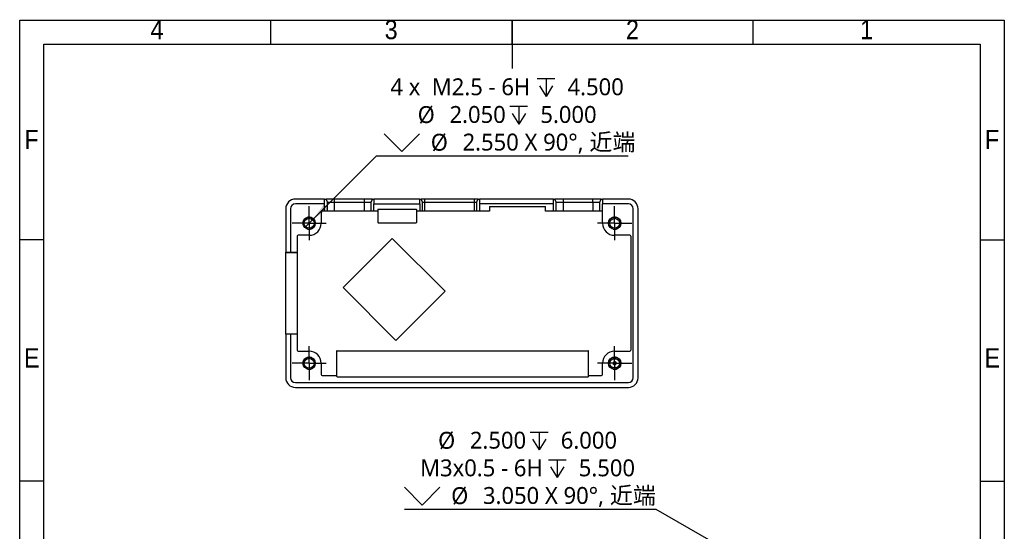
# Model space of a CAD drawing. Header units: millimetres. Extents: x 3 to 207, y 3 to 294.
# Tile 10 of 10: x 3 to 207, y 188 to 294. Entities that reach past the tile are written whole.
import ezdxf

# ---------------------------------------------------------------- set-up
doc = ezdxf.new("R2010")
doc.units = ezdxf.units.MM
for name, pattern in [('SLD-中心线', [19.05, 15.24, -1.27, 1.27, -1.27]), ('SLD-双点画线', [12.7, 6.35, -1.27, 1.27, -1.27, 1.27, -1.27]), ('SLD-实线', [0])]:
    doc.linetypes.add(name, pattern=pattern)
for name, color, linetype in [('中心符号线', 7, 'SLD-中心线'), ('几何体', 7, 'SLD-实线'), ('尺寸', 3, 'SLD-实线'), ('注释', 2, 'SLD-实线'), ('草图直线', 1, 'SLD-实线'), ('装饰螺纹线', 6, 'SLD-双点画线')]:
    doc.layers.add(name, color=color, linetype=linetype)
doc.styles.add('SLDTEXTSTYLE0', font='Microsoft YaHei.ttf', dxfattribs={"bigfont": 'bigfont'})
doc.styles.add('SLDTEXTSTYLE1', font='Microsoft YaHei.ttf')
doc.styles.add('SLDTEXTSTYLE2', font='Gothic.ttf', dxfattribs={"width": 0.913})
doc.dimstyles.new('SLDDIMSTYLE0', dxfattribs={"dimtxt": 3.5, "dimasz": 4, "dimexe": 0, "dimexo": 0.0625, "dimgap": 0.875, "dimtad": 0, "dimtih": 1, "dimtoh": 1, "dimdec": 3, "dimrnd": 1e-09, "dimzin": 4, "dimdsep": 46, "dimtxsty": 'SLDTEXTSTYLE1', "dimblk1": 'NONE', "dimsah": 1, "dimcen": 0, "dimadec": 0, "dimazin": 1, "dimtfac": 1, "dimtdec": 3, "dimtmove": 0, "dimatfit": 3, "dimldrblk": 'NONE', "dimfxl": 1, "dimfrac": 2, "dimtolj": 1, "dimtzin": 12, "dimarcsym": 0})
doc.dimstyles.new('SLDDIMSTYLE1', dxfattribs={"dimtxt": 3.5, "dimasz": 4, "dimexe": 0, "dimexo": 0.0625, "dimgap": 0.875, "dimtad": 0, "dimtih": 1, "dimtoh": 1, "dimdec": 6, "dimrnd": 1e-09, "dimzin": 12, "dimdsep": 46, "dimtxsty": 'SLDTEXTSTYLE1', "dimblk1": 'NONE', "dimsah": 1, "dimcen": 0, "dimadec": 0, "dimazin": 3, "dimtfac": 1, "dimtdec": 3, "dimtmove": 0, "dimatfit": 3, "dimldrblk": 'NONE', "dimfxl": 1, "dimfrac": 2, "dimtolj": 1, "dimtzin": 12, "dimarcsym": 0})

# ---------------------------------------------------------------- blocks, each defined once
blk = doc.blocks.new('SW_SYMBOL_HOLE_DEPTH')
at = {"layer": '尺寸', "color": 0}
for p, q in [((0, 875), (800, 875)), ((100, 555), (400, 75)), ((400, 875), (400, 75)), ((700, 555), (400, 75))]:
    blk.add_line(p, q, dxfattribs=at)
blk = doc.blocks.new('SW_SYMBOL_HOLE_SINK')
at = {"layer": '尺寸', "color": 0}
for p, q in [((0, 875), (800, 75)), ((800, 75), (1600, 875))]:
    blk.add_line(p, q, dxfattribs=at)
blk = doc.blocks.new('_D')
at = {"layer": '尺寸', "transparency": 16777216}
for p, q in [((134.9, 192.67), (82.72, 192.67)), ((155.4, 180.84), (134.9, 192.67)), ((158.04, 179.31), (155.4, 180.84))]:
    blk.add_line(p, q, dxfattribs=at)
blk.add_solid([(155.4, 180.84), (152.24, 183.37), (151.63, 182.3)], dxfattribs=at)
at = {"layer": '尺寸', "transparency": 16777216, "xscale": 0.004592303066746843, "yscale": 0.004592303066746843, "zscale": 0.004592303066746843}
for name, p in [('SW_SYMBOL_HOLE_DEPTH', (108.79, 204.67)), ('SW_SYMBOL_HOLE_DEPTH', (112.53, 198.94)), ('SW_SYMBOL_HOLE_SINK', (82.72, 193.22))]:
    blk.add_blockref(name, p, dxfattribs=at)
at = {"layer": '尺寸', "transparency": 16777216, "char_height": 3.5, "attachment_point": 1}
for s, insert, style in [('%%c', (89.69, 208.72), 'SLDTEXTSTYLE1'), (' 2.500 ', (95.09, 208.75), 'SLDTEXTSTYLE1'), (' 6.000', (113.92, 208.75), 'SLDTEXTSTYLE1'), ('M3x0.5 - 6H ', (85.95, 203.02), 'SLDTEXTSTYLE1'), (' 5.500', (117.65, 203.02), 'SLDTEXTSTYLE1'), ('%%c', (92.4, 197.26), 'SLDTEXTSTYLE1'), (' 3.050 X 90°, 近端', (97.8, 197.3), 'SLDTEXTSTYLE0')]:
    blk.add_mtext(s, dxfattribs=dict(at, insert=insert, style=style))
blk = doc.blocks.new('_None')
blk = doc.blocks.new('_D_1')
at = {"layer": '尺寸', "transparency": 16777216}
for p, q in [((63.7, 252.65), (76.9, 265.86)), ((76.9, 265.86), (129.08, 265.86)), ((62.25, 251.2), (63.7, 252.65))]:
    blk.add_line(p, q, dxfattribs=at)
blk.add_solid([(63.7, 252.65), (66.96, 255.05), (66.09, 255.92)], dxfattribs=at)
at = {"layer": '尺寸', "transparency": 16777216, "xscale": 0.004592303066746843, "yscale": 0.004592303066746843, "zscale": 0.004592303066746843}
for name, p in [('SW_SYMBOL_HOLE_DEPTH', (110.21, 277.86)), ('SW_SYMBOL_HOLE_DEPTH', (104.56, 272.13)), ('SW_SYMBOL_HOLE_SINK', (78.49, 266.41))]:
    blk.add_blockref(name, p, dxfattribs=at)
at = {"layer": '尺寸', "transparency": 16777216, "char_height": 3.5, "attachment_point": 1}
for s, insert, style in [('4 x  M2.5 - 6H ', (79.81, 281.94), 'SLDTEXTSTYLE1'), (' 4.500', (115.33, 281.94), 'SLDTEXTSTYLE1'), ('%%c', (85.46, 276.18), 'SLDTEXTSTYLE1'), (' 2.050 ', (90.87, 276.21), 'SLDTEXTSTYLE1'), (' 5.000', (109.69, 276.21), 'SLDTEXTSTYLE1'), ('%%c', (88.17, 270.45), 'SLDTEXTSTYLE1'), (' 2.550 X 90°, 近端', (93.57, 270.49), 'SLDTEXTSTYLE0')]:
    blk.add_mtext(s, dxfattribs=dict(at, insert=insert, style=style))
blk = doc.blocks.new('SW_CENTERMARKSYMBOL_1')
at = {"layer": '中心符号线', "color": 0}
for p, q in [((0, 2.5), (0, 3.525)), ((0, 0), (0, 2.5)), ((-2.5, 0), (-3.525, 0)), ((0, 0), (-2.5, 0)), ((0, 0), (0, -2.5)), ((0, 0), (2.5, 0)), ((2.5, 0), (3.525, 0)), ((0, -2.5), (0, -3.525))]:
    blk.add_line(p, q, dxfattribs=at)
blk = doc.blocks.new('SW_CENTERMARKSYMBOL_2')
at = {"layer": '中心符号线', "color": 0}
for p, q in [((0, 2.5), (0, 3.525)), ((0, 0), (0, 2.5)), ((-2.5, 0), (-3.525, 0)), ((0, 0), (-2.5, 0)), ((0, 0), (0, -2.5)), ((0, 0), (2.5, 0)), ((2.5, 0), (3.525, 0)), ((0, -2.5), (0, -3.525))]:
    blk.add_line(p, q, dxfattribs=at)
blk = doc.blocks.new('SW_CENTERMARKSYMBOL_3')
at = {"layer": '中心符号线', "color": 0}
for p, q in [((0, 2.5), (0, 3.525)), ((0, 0), (0, 2.5)), ((-2.5, 0), (-3.525, 0)), ((0, 0), (-2.5, 0)), ((0, 0), (0, -2.5)), ((0, 0), (2.5, 0)), ((2.5, 0), (3.525, 0)), ((0, -2.5), (0, -3.525))]:
    blk.add_line(p, q, dxfattribs=at)
blk = doc.blocks.new('SW_CENTERMARKSYMBOL_4')
at = {"layer": '中心符号线', "color": 0}
for p, q in [((0, 2.5), (0, 3.525)), ((0, 0), (0, 2.5)), ((-2.5, 0), (-3.525, 0)), ((0, 0), (-2.5, 0)), ((0, 0), (0, -2.5)), ((0, 0), (2.5, 0)), ((2.5, 0), (3.525, 0)), ((0, -2.5), (0, -3.525))]:
    blk.add_line(p, q, dxfattribs=at)

msp = doc.modelspace()

# ---------------------------------------------------------------- linework, layer by layer
at = {"layer": '几何体'}
for p, q in [((66.1711398, 256.9282837), (60.1211398, 256.9282837)), ((66.1711398, 255.9282837), (60.1211398, 255.9282837)), ((66.1711398, 255.9282837), (66.1711398, 256.9282837)), ((66.1711398, 256.9282837), (66.4711398, 256.9282837)), ((66.1711398, 254.4282837), (66.1711398, 255.9282837)), ((66.7711398, 256.2849316), (66.4711398, 256.9282837)), ((68.1711398, 256.9282837), (66.4711398, 256.9282837)), ((66.7711398, 254.4282837), (66.7711398, 256.2849316)), ((66.7711398, 256.2849316), (68.1711398, 256.2849316)), ((68.1711398, 256.9282837), (68.1711398, 256.2849316)), ((74.3711398, 256.9282837), (68.1711398, 256.9282837)), ((68.1711398, 256.2849316), (68.1711398, 254.4282837)), ((68.1711398, 256.2849316), (74.3711398, 256.2849316)), ((74.3711398, 256.9282837), (74.3711398, 256.2849316)), ((76.0711398, 256.9282837), (74.3711398, 256.9282837)), ((74.3711398, 256.2849316), (74.3711398, 254.4282837)), ((74.3711398, 256.2849316), (75.7711398, 256.2849316)), ((76.0711398, 256.9282837), (75.7711398, 256.2849316)), ((75.7711398, 256.2849316), (75.7711398, 254.4282837)), ((76.0711398, 256.9282837), (76.3711398, 256.9282837)), ((76.3711398, 256.9282837), (76.3711398, 255.9282837)), ((85.8711398, 256.9282837), (76.3711398, 256.9282837)), ((76.3711398, 255.9282837), (85.8711398, 255.9282837)), ((76.3711398, 254.4282837), (76.3711398, 255.9282837)), ((85.8711398, 255.9282837), (85.8711398, 256.9282837)), ((85.8711398, 256.9282837), (86.1710601, 256.9282837)), ((85.8711398, 255.9282837), (85.8711398, 254.4282837)), ((86.4711398, 256.2849316), (86.1711398, 256.9282837)), ((86.9611398, 256.9282837), (86.1711398, 256.9282837)), ((86.4711398, 254.4282837), (86.4711398, 256.2849316)), ((86.4711398, 256.2849316), (86.9611398, 256.2849316)), ((86.9611398, 256.2849316), (86.9611398, 256.9282837)), ((97.1811398, 256.9282837), (86.9611398, 256.9282837)), ((86.9611398, 254.4282837), (86.9611398, 256.2849316)), ((86.9611398, 256.2849316), (97.1811398, 256.2849316)), ((97.1811398, 256.9282837), (97.1811398, 256.2849316)), ((97.9711398, 256.9282837), (97.1811398, 256.9282837)), ((97.1811398, 256.2849316), (97.1811398, 254.4282837)), ((97.1811398, 256.2849316), (97.6711398, 256.2849316)), ((97.6711398, 256.2849316), (97.9711505, 256.9283067)), ((97.6711398, 256.2849316), (97.6711398, 254.4282837)), ((97.9711998, 256.9282837), (98.2711398, 256.9282837)), ((98.2711398, 256.9282837), (98.2711398, 255.9282837)), ((113.5711398, 256.9282837), (98.2711398, 256.9282837)), ((113.5711398, 255.9282837), (98.2711398, 255.9282837)), ((98.2711398, 255.9282837), (98.2711398, 254.4282837)), ((100.3711398, 255.4282837), (111.9711398, 255.4282837)), ((100.3711398, 255.4282837), (100.3711398, 254.4282837)), ((111.9711398, 254.4282837), (111.9711398, 255.4282837)), ((113.5711398, 255.9282837), (113.5711398, 256.9282837)), ((113.5711398, 256.9282837), (113.8711398, 256.9282837)), ((113.5711398, 254.4282837), (113.5711398, 255.9282837)), ((114.1711398, 256.2849316), (113.8711398, 256.9282837)), ((115.5711398, 256.9282837), (113.8711398, 256.9282837)), ((114.1711398, 254.4282837), (114.1711398, 256.2849316)), ((114.1711398, 256.2849316), (115.5711398, 256.2849316)), ((115.5711398, 256.9282837), (115.5711398, 256.2849316)), ((121.7711398, 256.9282837), (115.5711398, 256.9282837)), ((115.5711398, 256.2849316), (115.5711398, 254.4282837)), ((115.5711398, 256.2849316), (121.7711398, 256.2849316)), ((121.7711398, 256.2849316), (121.7711398, 256.9282837)), ((123.4711398, 256.9282837), (121.7711398, 256.9282837)), ((121.7711398, 256.2849316), (121.7711398, 254.4282837)), ((121.7711398, 256.2849316), (123.1711398, 256.2849316)), ((123.1711398, 256.2849316), (123.4711398, 256.9282837)), ((123.1711398, 254.4282837), (123.1711398, 256.2849316)), ((123.4711398, 256.9282837), (123.7711398, 256.9282837)), ((123.7711398, 256.9282837), (123.7711398, 255.9282837)), ((129.1211398, 256.9282837), (123.7711398, 256.9282837)), ((129.1211398, 255.9282837), (123.7711398, 255.9282837)), ((123.7711398, 251.9282837), (123.7711398, 255.9282837)), ((58.1211398, 254.9282837), (58.1211398, 245.9282837)), ((59.1211398, 254.9282837), (59.1211398, 245.9282837)), ((65.4711398, 254.2282837), (65.4711398, 251.9282837)), ((66.1711398, 254.4282837), (65.6711398, 254.4282837)), ((66.7711398, 254.4282837), (66.1711398, 254.4282837)), ((68.1711398, 254.4282837), (66.7711398, 254.4282837)), ((74.3711398, 254.4282837), (68.1711398, 254.4282837)), ((75.7711398, 254.4282837), (74.3711398, 254.4282837)), ((76.3711398, 254.4282837), (75.7711398, 254.4282837)), ((77.1711398, 254.4282837), (76.3711398, 254.4282837)), ((77.1711398, 254.7282837), (77.1711398, 254.4282837)), ((77.1711398, 254.4282837), (77.1711398, 252.1282837)), ((77.2711398, 254.8282837), (85.1711398, 254.8282837)), ((85.2711398, 254.4282837), (85.2711398, 254.7282837)), ((85.8711398, 254.4282837), (85.2711398, 254.4282837)), ((85.2711398, 252.1282837), (85.2711398, 254.4282837)), ((86.4711398, 254.4282837), (85.8711398, 254.4282837)), ((86.9611398, 254.4282837), (86.4711398, 254.4282837)), ((97.1811398, 254.4282837), (86.9611398, 254.4282837)), ((97.6711398, 254.4282837), (97.1811398, 254.4282837)), ((98.2711398, 254.4282837), (97.6711398, 254.4282837)), ((100.3711398, 254.4282837), (98.2711398, 254.4282837)), ((113.5711398, 254.4282837), (111.9711398, 254.4282837)), ((114.1711398, 254.4282837), (113.5711398, 254.4282837)), ((115.5711398, 254.4282837), (114.1711398, 254.4282837)), ((121.7711398, 254.4282837), (115.5711398, 254.4282837)), ((123.1711398, 254.4282837), (121.7711398, 254.4282837)), ((123.5711398, 254.4282837), (123.1711398, 254.4282837)), ((130.1211398, 219.9282837), (130.1211398, 254.9282837)), ((131.1211398, 219.9282837), (131.1211398, 254.9282837)), ((77.2711398, 252.0282837), (85.1711398, 252.0282837)), ((60.4711398, 249.2282837), (60.4711398, 245.9282837)), ((62.9711398, 249.4282837), (60.6711398, 249.4282837)), ((129.4211398, 249.4282837), (126.2711398, 249.4282837)), ((129.6211398, 249.2282837), (129.6211398, 225.6282837)), ((80.1819774, 248.7985214), (69.9996398, 238.6161837)), ((91.1421325, 237.8383663), (80.1819774, 248.7985214)), ((58.1211398, 245.9282837), (59.1211398, 245.9282837)), ((58.1211398, 245.8282837), (58.1211398, 245.9282837)), ((60.4711398, 245.8282837), (58.1211398, 245.8282837)), ((58.1211398, 229.0282837), (58.1211398, 245.8282837)), ((59.1211398, 245.9282837), (60.4711398, 245.9282837)), ((60.4711398, 245.9282837), (60.4711398, 245.8282837)), ((60.4711398, 245.8282837), (60.4711398, 229.0282837)), ((69.9996398, 238.6161837), (80.9597949, 227.6560286)), ((80.9597949, 227.6560286), (91.1421325, 237.8383663)), ((58.1211398, 229.0282837), (60.4711398, 229.0282837)), ((58.1211398, 228.9282837), (58.1211398, 229.0282837)), ((58.1211398, 228.9282837), (58.1211398, 219.9282837)), ((59.1211398, 228.9282837), (58.1211398, 228.9282837)), ((59.1211398, 228.9282837), (59.1211398, 219.9282837)), ((60.4711398, 228.9282837), (59.1211398, 228.9282837)), ((60.4711398, 229.0282837), (60.4711398, 228.9282837)), ((60.4711398, 228.9282837), (60.4711398, 225.6282837)), ((60.6711398, 225.4282837), (62.9711398, 225.4282837)), ((68.6711398, 225.4282837), (68.6711398, 220.4282837)), ((68.7711398, 225.5282837), (120.7711398, 225.5282837)), ((120.8711398, 220.4282837), (120.8711398, 225.4282837)), ((126.2711398, 225.4282837), (129.4211398, 225.4282837)), ((65.4711398, 222.9282837), (65.4711398, 220.6282837)), ((123.7711398, 220.6282837), (123.7711398, 222.9282837)), ((65.6711398, 220.4282837), (68.6711398, 220.4282837)), ((68.6711398, 220.4282837), (68.6711398, 220.2282837)), ((120.8711398, 220.2282837), (120.8711398, 220.4282837)), ((120.8711398, 220.4282837), (123.5711398, 220.4282837)), ((60.1211398, 218.9282837), (129.1211398, 218.9282837)), ((68.7711398, 220.1282837), (120.7711398, 220.1282837)), ((60.1211398, 217.9282837), (129.1211398, 217.9282837))]:
    msp.add_line(p, q, dxfattribs=at)
for centre, radius in [((62.9711398, 251.9282837), 1.275), ((126.2711398, 251.9282837), 1.275), ((62.9711398, 251.9282837), 1.025), ((126.2711398, 251.9282837), 1.025), ((62.9711398, 222.9282837), 1.275), ((62.9711398, 222.9282837), 1.025), ((126.2711398, 222.9282837), 1.275), ((126.2711398, 222.9282837), 1.025)]:
    msp.add_circle(centre, radius, dxfattribs=at)
for centre, radius, start, end in [((60.1211398, 254.9282837), 2, 90, 180), ((60.1211398, 254.9282837), 1, 90, 180), ((129.1211398, 254.9282837), 2, 0, 90), ((129.1211398, 254.9282837), 1, 0, 90), ((65.6711398, 254.2282837), 0.2, 90, 180), ((77.2711398, 254.7282837), 0.1, 90, 180), ((85.1711398, 254.7282837), 0.1, 0, 90), ((123.5711398, 254.2282837), 0.2, 0, 90), ((62.9711398, 251.9282837), 2.5, 270, 0), ((77.2711398, 252.1282837), 0.1, 180, 270), ((85.1711398, 252.1282837), 0.1, 270, 0), ((126.2711398, 251.9282837), 2.5, 180, 270), ((60.6711398, 249.2282837), 0.2, 90, 180), ((129.4211398, 249.2282837), 0.2, 0, 90), ((60.6711398, 225.6282837), 0.2, 180, 270), ((62.9711398, 222.9282837), 2.5, 0, 90), ((68.7711398, 225.4282837), 0.1, 90, 180), ((120.7711398, 225.4282837), 0.1, 0, 90), ((126.2711398, 222.9282837), 2.5, 90, 180), ((129.4211398, 225.6282837), 0.2, 270, 0), ((65.6711398, 220.6282837), 0.2, 180, 270), ((123.5711398, 220.6282837), 0.2, 270, 0), ((60.1211398, 219.9282837), 2, 180, 270), ((60.1211398, 219.9282837), 1, 180, 270), ((68.7711398, 220.2282837), 0.1, 180, 270), ((120.7711398, 220.2282837), 0.1, 270, 0), ((129.1211398, 219.9282837), 2, 270, 0), ((129.1211398, 219.9282837), 1, 270, 0)]:
    msp.add_arc(centre, radius, start, end, dxfattribs=at)
for points, knots in [([(125.9131942, 223.8887523), (125.9697191, 223.8701491), (126.0271027, 223.8513821), (126.1461874, 223.8209198), (126.2091781, 223.8097555), (126.3353612, 223.8100022), (126.3975851, 223.8212395), (126.5161865, 223.851704), (126.5729081, 223.8702635), (126.6290853, 223.8887523)], [0, 0, 0, 0, 0.25, 0.25, 0.5, 0.5, 0.75, 0.75, 1, 1, 1, 1]), ([(126.0635236, 222.6942269), (126.086469, 222.6588875), (126.1139249, 222.6278852), (126.1823828, 222.5781542), (126.2226817, 222.5611574), (126.3083718, 222.5584744), (126.3499213, 222.573332), (126.4199769, 222.6199396), (126.4488881, 222.6505991), (126.5205193, 222.7546085), (126.5461239, 222.837519), (126.5482372, 223.0082415), (126.5243872, 223.0919296), (126.4562195, 223.1971154), (126.4282224, 223.2287902), (126.3599253, 223.2783804), (126.3194294, 223.2954142), (126.234086, 223.2980886), (126.1922833, 223.2831843), (126.1223889, 223.2366865), (126.0934218, 223.2059932), (126.021872, 223.1021595), (125.9961994, 223.018902), (125.9940044, 222.8489398), (126.0176328, 222.7649058), (126.0635236, 222.6942269)], [0, 0, 0, 0, 0.0625, 0.0625, 0.125, 0.125, 0.1875, 0.1875, 0.25, 0.25, 0.375, 0.375, 0.5, 0.5, 0.5625, 0.5625, 0.625, 0.625, 0.6875, 0.6875, 0.75, 0.75, 0.875, 0.875, 1, 1, 1, 1]), ([(126.6290853, 221.9678151), (126.5725604, 221.9864183), (126.5151768, 222.0051853), (126.3960921, 222.0356476), (126.3331014, 222.0468119), (126.2069183, 222.0465652), (126.1446944, 222.035328), (126.026093, 222.0048634), (125.9693714, 221.9863039), (125.9131942, 221.9678151)], [0, 0, 0, 0, 0.25, 0.25, 0.5, 0.5, 0.75, 0.75, 1, 1, 1, 1])]:
    msp.add_open_spline(points, degree=3, knots=knots, dxfattribs=at)
at = {"layer": '草图直线'}
for p, q in [((3, 3), (3, 294)), ((3, 294), (207, 294)), ((55, 289), (55, 294)), ((105, 294.001), (105, 283.999)), ((105, 289), (105, 294)), ((155, 289), (155, 294)), ((207, 294), (207, 3)), ((8, 8), (8, 289)), ((8, 289), (202, 289)), ((202, 289), (202, 8)), ((8, 248.5), (3, 248.5)), ((202, 248.5), (207, 248.5)), ((8, 198.5), (3, 198.5)), ((202, 198.5), (207, 198.5))]:
    msp.add_line(p, q, dxfattribs=at)
at = {"layer": '装饰螺纹线'}
for centre in [(62.9711398, 251.9282837), (126.2711398, 251.9282837), (62.9711398, 222.9282837), (126.2711398, 222.9282837)]:
    msp.add_arc(centre, 1.25, 255, 195, dxfattribs=at)

# ---------------------------------------------------------------- block references
at = {"layer": '中心符号线'}
for name, p in [('SW_CENTERMARKSYMBOL_4', (62.9711398, 251.9282837)), ('SW_CENTERMARKSYMBOL_3', (126.2711398, 251.9282837)), ('SW_CENTERMARKSYMBOL_1', (62.9711398, 222.9282837)), ('SW_CENTERMARKSYMBOL_2', (126.2711398, 222.9282837))]:
    msp.add_blockref(name, p, dxfattribs=at)

# ---------------------------------------------------------------- texts
at = {"layer": '注释', "char_height": 3.96875, "attachment_point": 2, "style": 'SLDTEXTSTYLE2'}
for s, insert in [('4', (31.4600369, 294.0136245)), ('3', (79.9600369, 294.0136245)), ('2', (129.9600369, 294.0136245)), ('1', (178.4600369, 294.0136245)), ('F', (5.4577402, 271.2636245)), ('F', (204.4577402, 271.2636245)), ('E', (5.5078089, 226.0136245)), ('E', (204.5078089, 226.0136245))]:
    msp.add_mtext(s, dxfattribs=dict(at, insert=insert))

# ---------------------------------------------------------------- dimensions: what is measured, and where the dimension line sits
at = {"layer": '尺寸'}
dim = msp.add_diameter_dim_2p(p1=(62.2463553, 251.2034993), p2=(63.6959242, 252.6530682), text='4 x  M2.5 - 6H {\\fGDT;x} 4.500\\P%%c 2.050 {\\fGDT;x} 5.000\\P{\\fGDT;w}%%c 2.550 X 90°, 近端', dimstyle='SLDDIMSTYLE1', override={"dimpost": '<>'}, dxfattribs=at)
dim.commit()
dim.dimension.update_dxf_attribs({"geometry": '_D_1', "text_midpoint": (103.7847116, 274.4487848), "dimtype": 163})
dim = msp.add_diameter_dim_2p(p1=(158.0395992, 179.3106845), p2=(155.3982217, 180.8356845), text='<> {\\fGDT;x} 6.000\\PM3x0.5 - 6H {\\fGDT;x} 5.500\\P{\\fGDT;w}%%c 3.050 X 90°, 近端', dimstyle='SLDDIMSTYLE0', dxfattribs=at)
dim.commit()
dim.dimension.update_dxf_attribs({"geometry": '_D', "text_midpoint": (108.0143362, 201.261659), "dimtype": 163})

doc.saveas('drawing.dxf')
